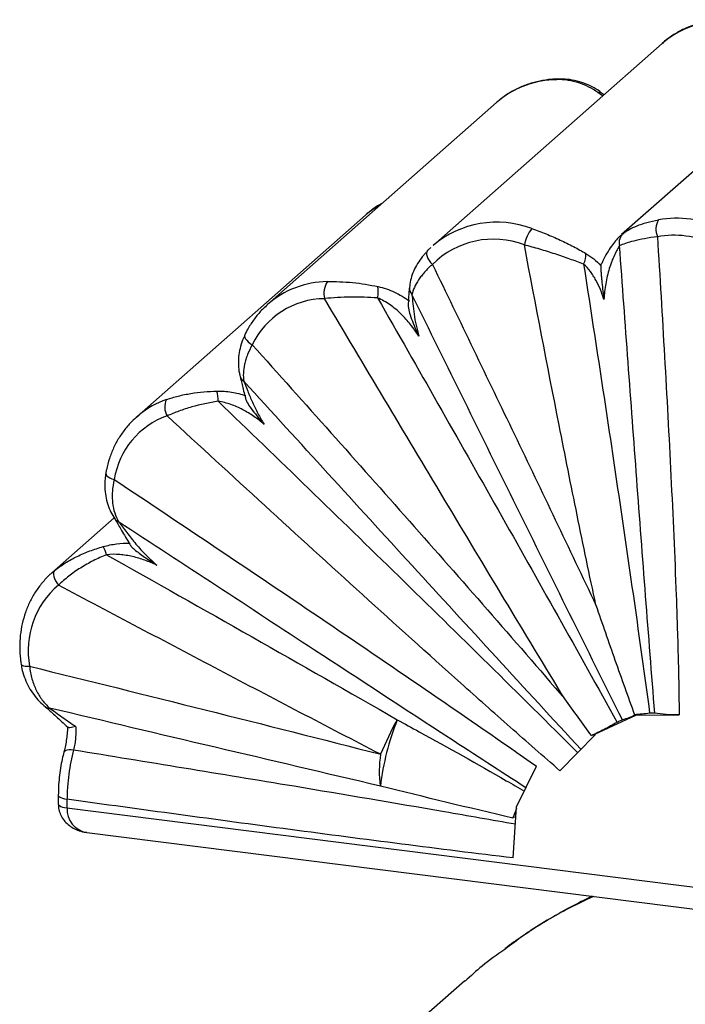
# Paper-space layout '_Dimétrica' of a CAD drawing. Header units: millimetres. Extents: x -215 to 17, y -160 to 98.
# Tile 2 of 3: x -215 to -117, y -48 to 98. Entities that reach past the tile are written whole.
import ezdxf

# ---------------------------------------------------------------- set-up
doc = ezdxf.new("R2010")
doc.units = ezdxf.units.MM

psp = doc.layouts.new('_Dimétrica')

# ---------------------------------------------------------------- linework, layer by layer
at = {"color": 7, "linetype": 'Continuous', "lineweight": 25}
for p, q in [((-120.07, 94.22), (-154.01, 64.28)), ((-94.3, 93.88), (-126.07, 65.87)), ((-144.62, 85.45), (-178.56, 55.51)), ((-164.04, 68.76), (-197.98, 38.83)), ((-163.83, 68.95), (-164.04, 68.76)), ((-126.06, 65.86), (-125.78, 66.11)), ((-154.83, 63.5), (-154.33, 63.99)), ((-129.14, 61.26), (-129.07, 61.48)), ((-178.71, 55.38), (-178.56, 55.51)), ((-197.98, 38.83), (-197.58, 39.17)), ((-201.29, 23.9), (-210.52, 15.76)), ((-210.52, 15.76), (-210.12, 16.1)), ((-130.04, -8.16), (-123.94, -5.34)), ((-123.89, -5.29), (-123.94, -5.34)), ((-123.94, -5.34), (-117.53, -5.32)), ((-135.2, -13.58), (-129.97, -8.24)), ((-130.04, -8.16), (-129.97, -8.24)), ((-141.63, -18.92), (-138.67, -12.92)), ((-209.58, -17.18), (-209.58, -18.48)), ((-208.29, -17.81), (-208.29, -19.1)), ((-142.13, -26.5), (-141.63, -18.92)), ((-208.29, -19.1), (-24.95, -42.2)), ((-141.64, -19.18), (-142.13, -20.44)), ((-205.33, -22.73), (-23.8, -45.6)), ((-149.33, -44.71), (-181.15, -72.77))]:
    psp.add_line(p, q, dxfattribs=at)
at = {"color": 8, "linetype": 'Continuous', "lineweight": 25}
for p, q in [((-128.89, 86.43), (-129.58, 86.93)), ((-141.73, -20.53), (-142.13, -20.44))]:
    psp.add_line(p, q, dxfattribs=at)
at = {"color": 8, "linetype": 'Continuous', "lineweight": 25, "flags": 128}
for points in [[(-135.74, 88.84), (-135.6, 88.93), (-135.52, 88.94)], [(-161.59, 70.48), (-162.82, 69.72), (-163.83, 68.95)], [(-181.92, 51.03), (-181.92, 51.02), (-181.96, 50.85), (-181.92, 50.65), (-181.82, 50.43), (-181.65, 50.21), (-181.42, 49.98), (-181.14, 49.76), (-180.82, 49.55)], [(-202.54, 30.54), (-202.54, 30.47), (-202.5, 30.31), (-202.37, 30.15), (-202.18, 29.99), (-201.93, 29.84), (-201.62, 29.7), (-201.28, 29.58)], [(-215.1, 2.22), (-215.06, 2.13), (-214.93, 2.04), (-214.74, 1.97), (-214.49, 1.93), (-214.18, 1.9), (-213.84, 1.9)], [(-208.74, -10.81), (-208.73, -10.78), (-208.65, -10.66), (-208.49, -10.56), (-208.27, -10.49), (-207.99, -10.45), (-207.67, -10.45), (-207.31, -10.48)], [(-209.58, -17.18), (-209.58, -17.2), (-209.53, -17.33), (-209.4, -17.46), (-209.21, -17.57), (-208.95, -17.67), (-208.64, -17.75), (-208.29, -17.81)]]:
    psp.add_lwpolyline(points, dxfattribs=at)
at = {"color": 7, "linetype": 'Continuous', "lineweight": 25, "flags": 128}
for points in [[(-144.12, 85.86), (-144.48, 85.56), (-144.62, 85.45)], [(-154.83, 63.5), (-154.94, 63.35), (-154.99, 63.15), (-154.98, 62.91), (-154.91, 62.64), (-154.78, 62.35), (-154.6, 62.05), (-154.38, 61.75), (-154.11, 61.46)], [(-210.12, 16.1), (-210.23, 15.95), (-210.29, 15.74), (-210.29, 15.49), (-210.24, 15.2), (-210.14, 14.89), (-209.98, 14.57), (-209.78, 14.25), (-209.55, 13.93)], [(-209.58, -18.48), (-209.58, -18.5), (-209.53, -18.63), (-209.4, -18.75), (-209.21, -18.86), (-208.95, -18.96), (-208.64, -19.04), (-208.29, -19.1)]]:
    psp.add_lwpolyline(points, dxfattribs=at)
at = {"color": 8, "linetype": 'Continuous', "lineweight": 25}
for centre, radius, start, end in [((-110.64, 83.06), 14.6, 69.0699, 130.1729), ((-135.52, 74.95), 13.89, 90.9069, 128.2411), ((-129.42, 86.02), 0.922, 52.6988, 99.8094), ((-144.58, 53.06), 14.66, 69.1966, 130.0462), ((-169.48, 45.09), 13.83, 90.8355, 131.0477), ((-156.09, 57.98), 1.43, 175.3331, 223.0568), ((-181.43, 45.21), 1.25, 195.3433, 238.7727), ((-189.12, 28.75), 13.43, 109.2177, 129.0806), ((-200.33, 24.34), 1.06, 214.071, 251.8788), ((-210.96, -3.45), 0.847, 232.3957, 275.1513), ((-204.84, -19.31), 3.45, 176.5002, 261.8247)]:
    psp.add_arc(centre, radius, start, end, dxfattribs=at)
at = {"color": 7, "linetype": 'Continuous', "lineweight": 25}
for centre, radius, start, end in [((-118.14, 66.66), 2.83, 150.2519, 202.6311), ((-117.84, 52.16), 16.14, 65.7974, 99.8525), ((-135.17, 63.38), 5.4, 141.142, 169.6452), ((-124.56, 64.69), 1.87, 130.8259, 194.0166), ((-118.32, 51.54), 14.24, 65.7974, 99.8525), ((-145.07, 52.38), 12.82, 69.0152, 134.8797), ((-134.23, 62.89), 2.89, 331.1832, 3.8247), ((-166.89, 57.14), 3.31, 147.5872, 193.1302), ((-166.74, 57.47), 4.61, 347.722, 8.7723), ((-170, 44.4), 11.98, 90.5371, 154.5552), ((-193.29, 41), 7.43, 1.3591, 13.1209), ((-191.34, 40.3), 2.47, 152.7493, 211.6195), ((-189.46, 27.72), 11.97, 109.4613, 171.0381), ((-208.68, 16.65), 6.49, 15.9685, 27.3716), ((-201.28, 4.21), 12.77, 130.3809, 190.3883), ((-122.7, -20.56), 39.41, 158.35, 173.1576), ((-116.14, -29.79), 49.31, 151.1746, 157.7845), ((-145.8, -13.67), 16.19, 171.014, 187.764), ((-144.24, -19.73), 2.23, 337.2698, 341.482)]:
    psp.add_arc(centre, radius, start, end, dxfattribs=at)
for points, knots in [([(-105.17, 96.8), (-105.49, 96.9), (-106.39, 97.19), (-107.89, 97.53), (-109.67, 97.73), (-111.43, 97.73), (-113.17, 97.53), (-114.85, 97.14), (-116.45, 96.55), (-117.96, 95.78), (-119.16, 95), (-119.8, 94.43), (-120.02, 94.22)], [0, 0, 0, 0, 0.061182, 0.171901, 0.282569, 0.393041, 0.503268, 0.613215, 0.722866, 0.832232, 0.941353, 1, 1, 1, 1]), ([(-135.51, 88.94), (-135.84, 88.93), (-136.75, 88.89), (-138.21, 88.66), (-139.87, 88.22), (-141.45, 87.57), (-142.87, 86.8), (-143.71, 86.16), (-144.1, 85.87)], [0, 0, 0, 0, 0.103352, 0.288178, 0.472724, 0.656773, 0.840358, 1, 1, 1, 1]), ([(-129.58, 86.93), (-130.42, 87.54), (-131.35, 88.03), (-132.64, 88.45), (-132.91, 88.52), (-133.45, 88.65), (-133.73, 88.7), (-134.57, 88.82), (-135.14, 88.86), (-135.74, 88.84)], [0, 0, 0, 0, 0.5, 0.5, 0.625, 0.625, 0.75, 0.75, 1, 1, 1, 1]), ([(-128.89, 86.74), (-129.02, 86.85), (-129.49, 87.25), (-130.41, 87.78), (-131.65, 88.35), (-133, 88.74), (-134.3, 88.94), (-135.16, 88.93), (-135.52, 88.93)], [0, 0, 0, 0, 0.077171, 0.273863, 0.462406, 0.664232, 0.857996, 1, 1, 1, 1]), ([(-128.69, 86.61), (-128.69, 86.62), (-128.76, 86.67), (-128.81, 86.71), (-128.86, 86.75)], [0, 0, 0, 0, 0.109786, 1, 1, 1, 1]), ([(-161.6, 70.47), (-161.69, 70.42), (-162.28, 70.13), (-163.03, 69.62), (-163.63, 69.09), (-163.81, 68.94)], [0, 0, 0, 0, 0.10745, 0.732133, 1, 1, 1, 1]), ([(-125.78, 66.11), (-125.55, 66.28), (-125.27, 66.46), (-124.6, 66.83), (-124.21, 67.01), (-123.34, 67.36), (-122.85, 67.52), (-121.79, 67.82), (-121.22, 67.95), (-120.6, 68.07)], [0, 0, 0, 0, 0.25, 0.25, 0.5, 0.5, 0.75, 0.75, 1, 1, 1, 1]), ([(-139.37, 66.77), (-139.02, 66.65), (-138.67, 66.52), (-137.96, 66.25), (-137.61, 66.12), (-136.91, 65.84), (-136.56, 65.69), (-135.87, 65.39), (-135.52, 65.23), (-134.5, 64.76), (-133.84, 64.43), (-132.56, 63.76), (-131.95, 63.42), (-131.35, 63.08)], [0, 0, 0, 0, 0.125, 0.125, 0.25, 0.25, 0.375, 0.375, 0.5, 0.5, 0.75, 0.75, 1, 1, 1, 1]), ([(-126.08, 65.85), (-126.17, 65.76), (-126.45, 65.52), (-126.97, 64.95), (-127.6, 64.14), (-128.25, 63.14), (-128.75, 62.24), (-129, 61.65), (-129.07, 61.48)], [0, 0, 0, 0, 0.0984218, 0.2836103, 0.4784719, 0.6929505, 0.912256, 1, 1, 1, 1]), ([(-129.87, 10.96), (-130.82, 15.4), (-131.75, 19.85), (-133.56, 28.74), (-134.45, 33.19), (-137.09, 46.54), (-138.79, 55.45), (-140.48, 64.35)], [0, 0, 0, 0, 0.25, 0.25, 0.5, 0.5, 1, 1, 1, 1]), ([(-131.7, 61.49), (-132.36, 61.75), (-133.04, 62), (-134.45, 62.51), (-135.17, 62.76), (-136.3, 63.13), (-136.68, 63.25), (-137.44, 63.49), (-137.82, 63.6), (-138.58, 63.83), (-138.96, 63.93), (-139.72, 64.15), (-140.1, 64.25), (-140.48, 64.35)], [0, 0, 0, 0, 0.25, 0.25, 0.5, 0.5, 0.625, 0.625, 0.75, 0.75, 0.875, 0.875, 1, 1, 1, 1]), ([(-126.37, 64.24), (-126.47, 64.08), (-126.6, 63.88), (-126.86, 63.4), (-127, 63.12), (-127.27, 62.53), (-127.41, 62.22), (-127.66, 61.55), (-127.78, 61.2), (-128.1, 60.12), (-128.28, 59.37), (-128.55, 57.83), (-128.64, 57.04), (-128.69, 56.25)], [0, 0, 0, 0, 0.125, 0.125, 0.25, 0.25, 0.375, 0.375, 0.5, 0.5, 0.75, 0.75, 1, 1, 1, 1]), ([(-120.76, 65.57), (-121.44, 65.48), (-122.07, 65.38), (-123.24, 65.16), (-123.78, 65.04), (-124.72, 64.81), (-125.14, 64.68), (-125.85, 64.45), (-126.14, 64.33), (-126.37, 64.24)], [0, 0, 0, 0, 0.25, 0.25, 0.5, 0.5, 0.75, 0.75, 1, 1, 1, 1]), ([(-121.14, -5.05), (-121.61, 0.74), (-122.06, 6.53), (-122.94, 18.09), (-123.38, 23.87), (-124.68, 41.19), (-125.52, 52.72), (-126.37, 64.24)], [0, 0, 0, 0, 0.25, 0.25, 0.5, 0.5, 1, 1, 1, 1]), ([(-120.76, 65.57), (-120.39, 59.65), (-120.04, 53.74), (-119.36, 41.91), (-119.04, 36), (-118.46, 24.18), (-118.19, 18.27), (-117.86, 9.42), (-117.77, 6.47), (-117.61, 0.57), (-117.56, -2.38), (-117.53, -5.32)], [0, 0, 0, 0, 0.25, 0.25, 0.5, 0.5, 0.75, 0.75, 0.875, 0.875, 1, 1, 1, 1]), ([(-155.05, 63.23), (-155.17, 63.11), (-155.6, 62.66), (-156.18, 61.84), (-156.79, 60.78), (-157.22, 59.66), (-157.46, 58.76), (-157.49, 58.24), (-157.5, 58.09)], [0, 0, 0, 0, 0.079143, 0.278513, 0.485036, 0.696965, 0.913335, 1, 1, 1, 1]), ([(-131.35, 63.08), (-130.95, 62.85), (-130.56, 62.58), (-129.82, 61.97), (-129.47, 61.63), (-129.14, 61.26)], [0, 0, 0, 0, 0.5, 0.5, 1, 1, 1, 1]), ([(-154.11, 61.46), (-154.55, 61.08), (-154.93, 60.7), (-155.45, 60.12), (-155.61, 59.93), (-155.9, 59.55), (-156.04, 59.35), (-156.42, 58.78), (-156.62, 58.41), (-156.95, 57.69), (-157.06, 57.34), (-157.14, 57)], [0, 0, 0, 0, 0.25, 0.25, 0.375, 0.375, 0.5, 0.5, 0.75, 0.75, 1, 1, 1, 1]), ([(-154.11, 61.46), (-150.05, 53.06), (-145.99, 44.65), (-137.9, 27.81), (-133.87, 19.39), (-129.87, 10.96)], [0, 0, 0, 0, 0.5, 0.5, 1, 1, 1, 1]), ([(-131.7, 61.49), (-129.98, 50.43), (-128.29, 39.35), (-125.83, 22.72), (-125.02, 17.17), (-123.43, 6.06), (-122.66, 0.51), (-121.91, -5.06)], [0, 0, 0, 0, 0.5, 0.5, 0.75, 0.75, 1, 1, 1, 1]), ([(-128.69, 56.25), (-128.84, 56.74), (-129.01, 57.24), (-129.4, 58.2), (-129.62, 58.67), (-129.99, 59.34), (-130.12, 59.56), (-130.4, 60), (-130.55, 60.21), (-131, 60.81), (-131.34, 61.18), (-131.7, 61.49)], [0, 0, 0, 0, 0.25, 0.25, 0.5, 0.5, 0.625, 0.625, 0.75, 0.75, 1, 1, 1, 1]), ([(-129.14, 61.26), (-129.14, 61.19), (-129.15, 61.11), (-129.15, 60.93), (-129.15, 60.84), (-129.14, 60.54), (-129.12, 60.32), (-129.09, 59.89), (-129.07, 59.67), (-129.03, 59.24), (-129.01, 59.02), (-128.94, 58.37), (-128.89, 57.94), (-128.79, 57.09), (-128.74, 56.67), (-128.69, 56.25)], [0, 0, 0, 0, 0.0625, 0.0625, 0.125, 0.125, 0.25, 0.25, 0.375, 0.375, 0.5, 0.5, 0.75, 0.75, 1, 1, 1, 1]), ([(-169.68, 58.91), (-169.08, 58.92), (-168.47, 58.92), (-167.22, 58.87), (-166.58, 58.83), (-164.67, 58.64), (-163.42, 58.43), (-162.18, 58.17)], [0, 0, 0, 0, 0.25, 0.25, 0.5, 0.5, 1, 1, 1, 1]), ([(-162.18, 58.17), (-161.34, 58), (-160.53, 57.72), (-159.35, 57.17), (-158.96, 56.97), (-158.22, 56.52), (-157.86, 56.28), (-157.5, 56.02)], [0, 0, 0, 0, 0.5, 0.5, 0.75, 0.75, 1, 1, 1, 1]), ([(-157.52, 58.07), (-157.53, 58.04), (-157.54, 57.86), (-157.59, 57.34), (-157.66, 56.51), (-157.69, 55.83), (-157.7, 55.47)], [0, 0, 0, 0, 0.0494649, 0.3123001, 0.6367914, 1, 1, 1, 1]), ([(-125.95, -6.06), (-131.18, 4.44), (-136.39, 14.95), (-146.78, 35.97), (-151.96, 46.48), (-157.14, 57)], [0, 0, 0, 0, 0.5, 0.5, 1, 1, 1, 1]), ([(-157.14, 57), (-157.1, 56.58), (-157.07, 56.12), (-156.97, 55.13), (-156.91, 54.61), (-156.75, 53.54), (-156.65, 53), (-156.41, 51.92), (-156.27, 51.37), (-156.11, 50.83)], [0, 0, 0, 0, 0.25, 0.25, 0.5, 0.5, 0.75, 0.75, 1, 1, 1, 1]), ([(-162.23, 56.49), (-162.89, 56.54), (-163.55, 56.57), (-164.87, 56.62), (-165.53, 56.62), (-166.87, 56.61), (-167.55, 56.58), (-168.85, 56.51), (-169.49, 56.45), (-170.11, 56.39)], [0, 0, 0, 0, 0.25, 0.25, 0.5, 0.5, 0.75, 0.75, 1, 1, 1, 1]), ([(-134.49, -2.94), (-140.49, 6.92), (-146.44, 16.8), (-158.3, 36.58), (-164.21, 46.48), (-170.11, 56.39)], [0, 0, 0, 0, 0.5, 0.5, 1, 1, 1, 1]), ([(-162.23, 56.49), (-156.26, 46.03), (-150.31, 35.57), (-138.46, 14.61), (-132.56, 4.11), (-126.72, -6.42)], [0, 0, 0, 0, 0.5, 0.5, 1, 1, 1, 1]), ([(-156.11, 50.83), (-156.5, 51.42), (-156.91, 52), (-157.8, 53.1), (-158.27, 53.63), (-159.03, 54.36), (-159.29, 54.6), (-159.83, 55.06), (-160.11, 55.27), (-160.98, 55.88), (-161.59, 56.23), (-162.23, 56.49)], [0, 0, 0, 0, 0.25, 0.25, 0.5, 0.5, 0.625, 0.625, 0.75, 0.75, 1, 1, 1, 1]), ([(-157.7, 55.47), (-157.69, 55.31), (-157.67, 54.83), (-157.4, 53.88), (-156.96, 52.73), (-156.52, 51.71), (-156.23, 51.08), (-156.12, 50.85), (-156.11, 50.83), (-156.11, 50.83)], [0, 0, 0, 0, 0.107765, 0.320089, 0.582648, 0.848958, 0.984931, 0.997389, 1, 1, 1, 1]), ([(-178.69, 55.36), (-178.95, 55.13), (-179.61, 54.53), (-180.53, 53.4), (-181.35, 52.17), (-181.76, 51.35), (-181.92, 51.03)], [0, 0, 0, 0, 0.18761, 0.497108, 0.806623, 1, 1, 1, 1]), ([(-181.9, 51.03), (-182.03, 50.76), (-182.34, 50.09), (-182.66, 49), (-182.88, 47.77), (-182.9, 46.54), (-182.81, 45.57), (-182.65, 45.04), (-182.61, 44.89)], [0, 0, 0, 0, 0.127378, 0.317637, 0.513304, 0.712418, 0.915809, 1, 1, 1, 1]), ([(-180.82, 49.55), (-181.1, 49.05), (-181.33, 48.57), (-181.62, 47.85), (-181.7, 47.61), (-181.85, 47.14), (-181.91, 46.9), (-182.07, 46.21), (-182.12, 45.77), (-182.16, 44.93), (-182.13, 44.53), (-182.07, 44.14)], [0, 0, 0, 0, 0.25, 0.25, 0.375, 0.375, 0.5, 0.5, 0.75, 0.75, 1, 1, 1, 1]), ([(-180.82, 49.55), (-173.03, 40.86), (-165.26, 32.16), (-153.66, 19.05), (-149.8, 14.67), (-142.12, 5.89), (-138.29, 1.49), (-134.49, -2.94)], [0, 0, 0, 0, 0.5, 0.5, 0.75, 0.75, 1, 1, 1, 1]), ([(-182.63, 44.86), (-182.61, 44.81), (-182.55, 44.59), (-182.43, 44.03), (-182.23, 43.19), (-182.02, 42.32), (-181.86, 41.75), (-181.8, 41.54)], [0, 0, 0, 0, 0.071276, 0.286258, 0.542334, 0.832405, 1, 1, 1, 1]), ([(-132.08, -10.43), (-136.27, -5.9), (-140.44, -1.36), (-148.78, 7.72), (-152.95, 12.27), (-165.44, 25.92), (-173.76, 35.03), (-182.07, 44.14)], [0, 0, 0, 0, 0.25, 0.25, 0.5, 0.5, 1, 1, 1, 1]), ([(-182.07, 44.14), (-181.89, 43.69), (-181.7, 43.19), (-181.38, 42.39), (-181.27, 42.12), (-181.04, 41.57), (-180.92, 41.3), (-180.55, 40.47), (-180.28, 39.92), (-179.7, 38.83), (-179.4, 38.29), (-179.07, 37.77)], [0, 0, 0, 0, 0.25, 0.25, 0.375, 0.375, 0.5, 0.5, 0.75, 0.75, 1, 1, 1, 1]), ([(-193.54, 41.43), (-192.98, 41.62), (-192.4, 41.8), (-191.18, 42.1), (-190.55, 42.23), (-188.65, 42.54), (-187.36, 42.66), (-186.05, 42.68)], [0, 0, 0, 0, 0.25, 0.25, 0.5, 0.5, 1, 1, 1, 1]), ([(-186.05, 42.68), (-185.32, 42.7), (-184.6, 42.64), (-183.18, 42.42), (-182.47, 42.24), (-181.79, 42.02)], [0, 0, 0, 0, 0.5, 0.5, 1, 1, 1, 1]), ([(-185.86, 41.17), (-187.2, 40.98), (-188.51, 40.7), (-190.44, 40.15), (-191.08, 39.94), (-192.31, 39.49), (-192.89, 39.25), (-193.44, 39)], [0, 0, 0, 0, 0.5, 0.5, 0.75, 0.75, 1, 1, 1, 1]), ([(-185.86, 41.17), (-176.92, 32.55), (-168, 23.91), (-154.66, 10.9), (-150.22, 6.55), (-141.37, -2.16), (-136.96, -6.53), (-132.56, -10.91)], [0, 0, 0, 0, 0.5, 0.5, 0.75, 0.75, 1, 1, 1, 1]), ([(-179.07, 37.77), (-179.56, 38.18), (-180.07, 38.57), (-181.13, 39.29), (-181.67, 39.62), (-182.8, 40.22), (-183.39, 40.48), (-184.6, 40.91), (-185.22, 41.07), (-185.86, 41.17)], [0, 0, 0, 0, 0.25, 0.25, 0.5, 0.5, 0.75, 0.75, 1, 1, 1, 1]), ([(-181.8, 41.54), (-181.76, 41.42), (-181.63, 41.05), (-181.12, 40.27), (-180.37, 39.29), (-179.66, 38.45), (-179.22, 37.95), (-179.08, 37.78), (-179.07, 37.77), (-179.07, 37.77)], [0, 0, 0, 0, 0.09436, 0.30961, 0.585412, 0.865504, 0.98931, 0.997365, 1, 1, 1, 1]), ([(-197.56, 39.17), (-197.87, 38.91), (-198.61, 38.3), (-199.62, 37.16), (-200.6, 35.79), (-201.41, 34.3), (-202.03, 32.71), (-202.38, 31.44), (-202.51, 30.71), (-202.54, 30.55)], [0, 0, 0, 0, 0.119948, 0.286265, 0.452547, 0.618935, 0.785559, 0.952513, 1, 1, 1, 1]), ([(-135.2, -13.58), (-137.67, -11.44), (-140.13, -9.29), (-145.03, -4.96), (-147.47, -2.78), (-154.78, 3.75), (-159.63, 8.13), (-174.17, 21.31), (-183.81, 30.15), (-193.44, 39)], [0, 0, 0, 0, 0.125, 0.125, 0.25, 0.25, 0.5, 0.5, 1, 1, 1, 1]), ([(-202.52, 30.55), (-202.57, 30.26), (-202.7, 29.54), (-202.71, 28.39), (-202.58, 27.11), (-202.26, 25.87), (-201.81, 24.74), (-201.4, 24.07), (-201.2, 23.75)], [0, 0, 0, 0, 0.112382, 0.285631, 0.463489, 0.644548, 0.829196, 1, 1, 1, 1]), ([(-201.28, 29.58), (-201.42, 28.96), (-201.52, 28.37), (-201.58, 27.51), (-201.59, 27.22), (-201.58, 26.67), (-201.56, 26.39), (-201.47, 25.6), (-201.37, 25.1), (-201.07, 24.17), (-200.88, 23.73), (-200.66, 23.33)], [0, 0, 0, 0, 0.25, 0.25, 0.375, 0.375, 0.5, 0.5, 0.75, 0.75, 1, 1, 1, 1]), ([(-201.28, 29.58), (-190.79, 22.58), (-180.32, 15.56), (-164.65, 4.97), (-159.44, 1.42), (-149.03, -5.71), (-143.84, -9.3), (-138.67, -12.92)], [0, 0, 0, 0, 0.5, 0.5, 0.75, 0.75, 1, 1, 1, 1]), ([(-201.2, 23.73), (-201.17, 23.68), (-201.03, 23.47), (-200.73, 22.96), (-200.3, 22.21), (-199.76, 21.27), (-199.27, 20.45), (-198.94, 19.95), (-198.85, 19.81)], [0, 0, 0, 0, 0.065702, 0.232072, 0.427119, 0.649801, 0.901377, 1, 1, 1, 1]), ([(-200.66, 23.33), (-200.47, 23.1), (-200.27, 22.84), (-199.86, 22.3), (-199.64, 22.01), (-198.99, 21.16), (-198.54, 20.58), (-197.82, 19.73), (-197.58, 19.45), (-197.08, 18.91), (-196.83, 18.64), (-196.05, 17.85), (-195.52, 17.35), (-194.96, 16.87)], [0, 0, 0, 0, 0.125, 0.125, 0.25, 0.25, 0.5, 0.5, 0.625, 0.625, 0.75, 0.75, 1, 1, 1, 1]), ([(-210.12, 16.1), (-209.64, 16.49), (-209.11, 16.86), (-208.28, 17.38), (-207.99, 17.55), (-207.4, 17.87), (-207.09, 18.03), (-206.17, 18.48), (-205.54, 18.75), (-204.25, 19.23), (-203.59, 19.44), (-202.92, 19.63)], [0, 0, 0, 0, 0.25, 0.25, 0.375, 0.375, 0.5, 0.5, 0.75, 0.75, 1, 1, 1, 1]), ([(-202.92, 19.63), (-202.26, 19.82), (-201.6, 19.96), (-200.28, 20.12), (-199.61, 20.15), (-198.94, 20.14)], [0, 0, 0, 0, 0.5, 0.5, 1, 1, 1, 1]), ([(-198.85, 19.81), (-198.84, 19.8), (-198.77, 19.66), (-198.39, 19.3), (-197.77, 18.79), (-196.73, 18.04), (-195.78, 17.41), (-195.1, 16.96), (-194.96, 16.88), (-194.96, 16.87)], [0, 0, 0, 0, 0.019763, 0.155405, 0.338459, 0.526449, 0.908132, 0.99733, 1, 1, 1, 1]), ([(-202.44, 18.44), (-203.11, 18.16), (-203.77, 17.86), (-205.05, 17.2), (-205.68, 16.85), (-206.59, 16.27), (-206.89, 16.08), (-207.48, 15.67), (-207.76, 15.46), (-208.58, 14.83), (-209.08, 14.39), (-209.55, 13.93)], [0, 0, 0, 0, 0.25, 0.25, 0.5, 0.5, 0.625, 0.625, 0.75, 0.75, 1, 1, 1, 1]), ([(-194.96, 16.87), (-195.54, 17.15), (-196.13, 17.4), (-197.33, 17.83), (-197.94, 18.02), (-198.88, 18.23), (-199.19, 18.29), (-199.83, 18.39), (-200.15, 18.43), (-201.13, 18.51), (-201.78, 18.51), (-202.44, 18.44)], [0, 0, 0, 0, 0.25, 0.25, 0.5, 0.5, 0.625, 0.625, 0.75, 0.75, 1, 1, 1, 1]), ([(-202.44, 18.44), (-195.24, 14.39), (-188.04, 10.33), (-173.67, 2.18), (-166.5, -1.91), (-159.33, -6.02)], [0, 0, 0, 0, 0.5, 0.5, 1, 1, 1, 1]), ([(-210.51, 15.75), (-210.61, 15.66), (-211.14, 15.21), (-211.99, 14.28), (-213, 12.93), (-213.83, 11.46), (-214.48, 9.88), (-214.96, 8.22), (-215.24, 6.5), (-215.33, 4.74), (-215.26, 3.3), (-215.14, 2.47), (-215.1, 2.22)], [0, 0, 0, 0, 0.02846, 0.143485, 0.25852, 0.373615, 0.488861, 0.604326, 0.720054, 0.836059, 0.952331, 1, 1, 1, 1]), ([(-161.78, -11.15), (-169.77, -7.02), (-177.73, -2.86), (-193.65, 5.51), (-201.6, 9.72), (-209.55, 13.93)], [0, 0, 0, 0, 0.5, 0.5, 1, 1, 1, 1]), ([(-129.87, 10.96), (-128.94, 8.24), (-128, 5.53), (-126.09, 0.11), (-125.13, -2.59), (-124.15, -5.28)], [0, 0, 0, 0, 0.5, 0.5, 1, 1, 1, 1]), ([(-215.09, 2.23), (-215.04, 1.91), (-214.91, 1.15), (-214.53, 0), (-213.97, -1.21), (-213.24, -2.32), (-212.41, -3.32), (-211.78, -3.85), (-211.47, -4.12)], [0, 0, 0, 0, 0.120921, 0.291172, 0.466704, 0.645925, 0.828462, 1, 1, 1, 1]), ([(-213.84, 1.9), (-205.16, -0.24), (-196.48, -2.39), (-179.13, -6.73), (-170.45, -8.92), (-161.78, -11.15)], [0, 0, 0, 0, 0.5, 0.5, 1, 1, 1, 1]), ([(-213.84, 1.9), (-213.77, 1.25), (-213.65, 0.62), (-213.4, -0.27), (-213.3, -0.56), (-213.09, -1.12), (-212.97, -1.4), (-212.58, -2.19), (-212.28, -2.67), (-211.63, -3.55), (-211.26, -3.95), (-210.88, -4.29)], [0, 0, 0, 0, 0.25, 0.25, 0.375, 0.375, 0.5, 0.5, 0.75, 0.75, 1, 1, 1, 1]), ([(-211.46, -4.14), (-211.38, -4.2), (-211.12, -4.41), (-210.59, -4.89), (-209.89, -5.55), (-209.07, -6.31), (-208.48, -6.84), (-208.18, -7.12)], [0, 0, 0, 0, 0.095274, 0.284122, 0.500819, 0.744098, 1, 1, 1, 1]), ([(-161.83, -15.86), (-170, -13.95), (-178.17, -12.03), (-194.52, -8.17), (-202.7, -6.23), (-210.88, -4.29)], [0, 0, 0, 0, 0.5, 0.5, 1, 1, 1, 1]), ([(-210.88, -4.29), (-210.58, -4.49), (-210.28, -4.71), (-209.65, -5.16), (-209.32, -5.4), (-208.35, -6.1), (-207.69, -6.56), (-207.01, -6.98)], [0, 0, 0, 0, 0.25, 0.25, 0.5, 0.5, 1, 1, 1, 1]), ([(-123.89, -5.29), (-124.28, -5.46), (-124.65, -5.6), (-125.34, -5.86), (-125.66, -5.97), (-125.95, -6.06)], [0, 0, 0, 0, 0.5, 0.5, 1, 1, 1, 1]), ([(-121.14, -5.05), (-121.24, -5.04), (-121.36, -5.03), (-121.63, -5.03), (-121.77, -5.04), (-121.91, -5.06)], [0, 0, 0, 0, 0.5, 0.5, 1, 1, 1, 1]), ([(-117.53, -5.32), (-118.22, -5.33), (-118.86, -5.3), (-120.06, -5.21), (-120.63, -5.14), (-121.14, -5.05)], [0, 0, 0, 0, 0.5, 0.5, 1, 1, 1, 1]), ([(-208.23, -7.04), (-208.23, -7.23), (-208.23, -7.73), (-208.32, -8.6), (-208.46, -9.59), (-208.62, -10.33), (-208.72, -10.71), (-208.74, -10.8)], [0, 0, 0, 0, 0.154499, 0.409354, 0.666398, 0.922813, 1, 1, 1, 1]), ([(-208.16, -7.1), (-208.15, -7.12), (-208.12, -7.17), (-207.86, -7.17), (-207.47, -7.11), (-207.15, -7.03), (-207.02, -6.99), (-207.01, -6.98)], [0, 0, 0, 0, 0.117082, 0.420843, 0.757458, 0.995364, 1, 1, 1, 1]), ([(-207.01, -6.98), (-206.99, -7.26), (-206.98, -7.54), (-206.99, -8.13), (-207, -8.43), (-207.05, -9.03), (-207.09, -9.33), (-207.18, -9.92), (-207.24, -10.21), (-207.31, -10.48)], [0, 0, 0, 0, 0.25, 0.25, 0.5, 0.5, 0.75, 0.75, 1, 1, 1, 1]), ([(-126.72, -6.42), (-127.37, -6.78), (-128.01, -7.12), (-129.29, -7.78), (-129.93, -8.09), (-130.54, -8.38)], [0, 0, 0, 0, 0.5, 0.5, 1, 1, 1, 1]), ([(-125.95, -6.06), (-126.04, -6.09), (-126.16, -6.14), (-126.43, -6.26), (-126.57, -6.34), (-126.72, -6.42)], [0, 0, 0, 0, 0.5, 0.5, 1, 1, 1, 1]), ([(-208.74, -10.81), (-208.83, -11.15), (-209.03, -11.93), (-209.26, -13.2), (-209.45, -14.57), (-209.56, -15.92), (-209.57, -16.77), (-209.58, -17.18)], [0, 0, 0, 0, 0.1724, 0.383882, 0.595251, 0.805307, 1, 1, 1, 1]), ([(-207.31, -10.48), (-207.46, -11.06), (-207.74, -12.23), (-207.94, -13.46), (-208.11, -14.73), (-208.18, -15.35), (-208.24, -16.28), (-208.26, -16.59), (-208.28, -17.2), (-208.29, -17.51), (-208.29, -17.81)], [0, 0, 0, 0, 0.25, 0.5, 0.5, 0.75, 0.75, 0.875, 0.875, 1, 1, 1, 1]), ([(-209.58, -18.48), (-209.57, -18.69), (-209.55, -19.21), (-209.32, -19.99), (-208.89, -20.78), (-208.29, -21.45), (-207.57, -22), (-206.71, -22.41), (-205.95, -22.65), (-205.47, -22.7), (-205.33, -22.71)], [0, 0, 0, 0, 0.094248, 0.22862, 0.361923, 0.495811, 0.633647, 0.778712, 0.933627, 1, 1, 1, 1]), ([(-142.13, -26.5), (-147.64, -25.85), (-153.16, -25.16), (-164.18, -23.75), (-169.7, -23.03), (-186.24, -20.83), (-197.26, -19.33), (-208.29, -17.81)], [0, 0, 0, 0, 0.25, 0.25, 0.5, 0.5, 1, 1, 1, 1]), ([(-130.41, -32.17), (-131.5, -32.71), (-133.83, -33.86), (-137.28, -35.85), (-140.52, -37.89), (-142.5, -39.32), (-143.36, -39.94)], [0, 0, 0, 0, 0.240189, 0.51422, 0.788979, 1, 1, 1, 1]), ([(-143.4, -40.06), (-144.54, -40.86), (-146.6, -42.3), (-148.45, -44.01), (-149.27, -44.78)], [0, 0, 0, 0, 0.552302, 1, 1, 1, 1])]:
    psp.add_open_spline(points, degree=3, knots=knots, dxfattribs=at)
at = {"color": 8, "linetype": 'Continuous', "lineweight": 25}
for points, knots in [([(-140.25, -16.12), (-144.03, -13.67), (-154.48, -6.88), (-174.61, 6.27), (-190.97, 16.98), (-200.66, 23.33)], [0, 0, 0, 0, 0.187615, 0.518697, 1, 1, 1, 1]), ([(-159.33, -6.02), (-158.25, -6.61), (-152.82, -9.56), (-146.54, -13.09), (-141.38, -16.09), (-140.48, -16.6)], [0, 0, 0, 0, 0.171381, 0.856942, 1, 1, 1, 1]), ([(-207.31, -10.48), (-196.41, -12.26), (-178.07, -15.24), (-156.24, -18.93), (-145.31, -20.85), (-141.79, -21.46)], [0, 0, 0, 0, 0.498291, 0.83864, 1, 1, 1, 1]), ([(-130.18, -32.2), (-131.54, -32.84), (-135.15, -34.54), (-139.57, -37.18), (-142.47, -39.37), (-143.4, -40.06)], [0, 0, 0, 0, 0.291, 0.774621, 1, 1, 1, 1])]:
    psp.add_open_spline(points, degree=3, knots=knots, dxfattribs=at)
at = {"color": 7, "linetype": 'Continuous', "lineweight": 25}
for points in [[(-130.54, -8.38), (-131.85, -6.57), (-133.17, -4.75), (-134.49, -2.94)], [(-121.91, -5.06), (-122.67, -5.15), (-123.41, -5.23), (-124.15, -5.28)], [(-124.15, -5.28), (-124.06, -5.28), (-123.98, -5.29), (-123.89, -5.29)], [(-130.54, -8.38), (-130.37, -8.31), (-130.21, -8.23), (-130.04, -8.16)], [(-142.18, -20.59), (-148.72, -19.08), (-155.26, -17.49), (-161.83, -15.86)]]:
    psp.add_open_spline(points, degree=3, dxfattribs=at)

doc.saveas('drawing.dxf')
